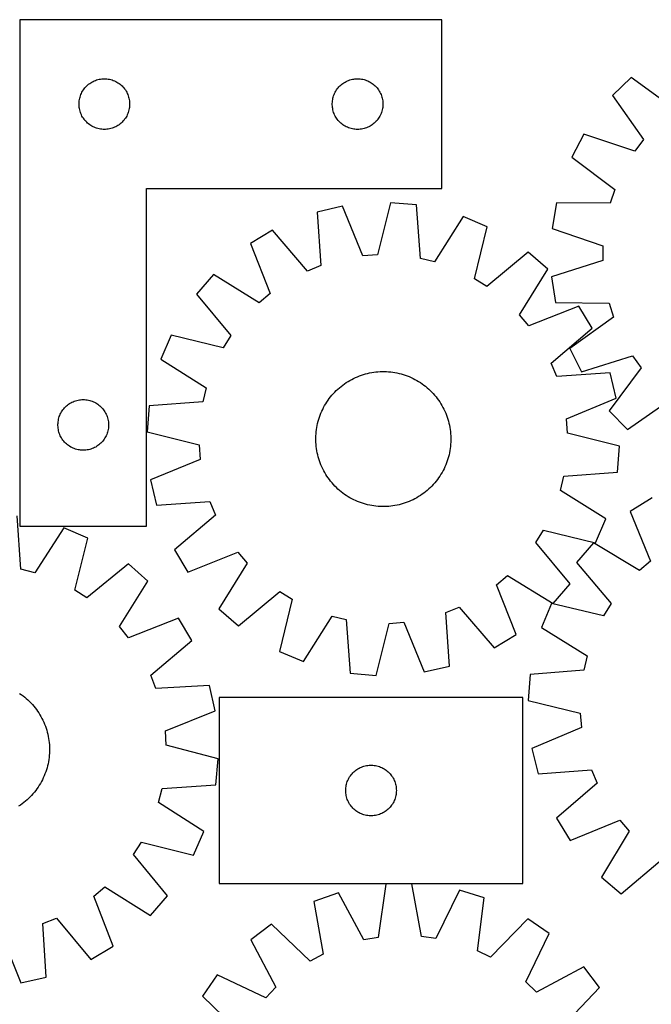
# Model space of a CAD drawing. Header units: millimetres. Extents: x 7 to 1493, y 7 to 2993.
# Tile 13 of 14: x 896 to 1270, y 2410 to 2993. Entities that reach past the tile are written whole.
import ezdxf

# ---------------------------------------------------------------- set-up
doc = ezdxf.new("R2010")
doc.units = ezdxf.units.MM
doc.layers.add('COMMON', color=5, linetype='CONTINUOUS', true_color=0x0000ff)
doc.layers.add('CUT', color=7, linetype='CONTINUOUS', true_color=0x000000)

msp = doc.modelspace()

# ---------------------------------------------------------------- linework, layer by layer
at = {"layer": 'COMMON'}
msp.add_line((896.322894, 2993.47663), (896.322894, 2743.47663), dxfattribs=at)
at = {"layer": 'CUT'}
for p, q in [((896.422895, 2993.47663), (896.422895, 2693.47663)), ((1146.422895, 2993.47663), (896.422895, 2993.47663)), ((1146.422895, 2893.47663), (1146.422895, 2993.47663)), ((938.372452, 2956.133264), (939.034674, 2956.530909)), ((939.034674, 2956.530909), (939.716488, 2956.893936)), ((939.716488, 2956.893936), (940.416087, 2957.221384)), ((940.416087, 2957.221384), (941.131614, 2957.512382)), ((941.131614, 2957.512382), (941.861173, 2957.766161)), ((941.861173, 2957.766161), (942.602829, 2957.982046)), ((942.602829, 2957.982046), (943.354614, 2958.159465)), ((943.354614, 2958.159465), (944.114537, 2958.297949)), ((944.114537, 2958.297949), (944.88058, 2958.397128)), ((944.88058, 2958.397128), (945.650714, 2958.456742)), ((945.650714, 2958.456742), (946.422895, 2958.47663)), ((946.422895, 2958.47663), (947.195077, 2958.456742)), ((947.195077, 2958.456742), (947.96521, 2958.397128)), ((947.96521, 2958.397128), (948.731254, 2958.297949)), ((948.731254, 2958.297949), (949.491176, 2958.159465)), ((949.491176, 2958.159465), (950.242962, 2957.982046)), ((950.242962, 2957.982046), (950.984618, 2957.766161)), ((950.984618, 2957.766161), (951.714177, 2957.512382)), ((951.714177, 2957.512382), (952.429704, 2957.221384)), ((952.429704, 2957.221384), (953.129302, 2956.893936)), ((953.129302, 2956.893936), (953.811116, 2956.530909)), ((953.811116, 2956.530909), (954.473338, 2956.133264)), ((1088.372452, 2956.133264), (1089.034674, 2956.530909)), ((1089.034674, 2956.530909), (1089.716488, 2956.893936)), ((1089.716488, 2956.893936), (1090.416087, 2957.221384)), ((1090.416087, 2957.221384), (1091.131614, 2957.512382)), ((1091.131614, 2957.512382), (1091.861173, 2957.766161)), ((1091.861173, 2957.766161), (1092.602829, 2957.982046)), ((1092.602829, 2957.982046), (1093.354614, 2958.159465)), ((1093.354614, 2958.159465), (1094.114537, 2958.297949)), ((1094.114537, 2958.297949), (1094.88058, 2958.397128)), ((1094.88058, 2958.397128), (1095.650714, 2958.456742)), ((1095.650714, 2958.456742), (1096.422895, 2958.47663)), ((1096.422895, 2958.47663), (1097.195077, 2958.456742)), ((1097.195077, 2958.456742), (1097.96521, 2958.397128)), ((1097.96521, 2958.397128), (1098.731254, 2958.297949)), ((1098.731254, 2958.297949), (1099.491176, 2958.159465)), ((1099.491176, 2958.159465), (1100.242962, 2957.982046)), ((1100.242962, 2957.982046), (1100.984618, 2957.766161)), ((1100.984618, 2957.766161), (1101.714177, 2957.512382)), ((1101.714177, 2957.512382), (1102.429704, 2957.221384)), ((1102.429704, 2957.221384), (1103.129302, 2956.893936)), ((1103.129302, 2956.893936), (1103.811116, 2956.530909)), ((1103.811116, 2956.530909), (1104.473338, 2956.133264)), ((1258.474481, 2959.331717), (1247.481697, 2948.56653)), ((1284.079792, 2940.534302), (1258.474481, 2959.331717)), ((932.837361, 2949.835346), (933.182713, 2950.526281)), ((933.182713, 2950.526281), (933.563176, 2951.198522)), ((933.563176, 2951.198522), (933.97774, 2951.850286)), ((933.97774, 2951.850286), (934.425307, 2952.479844)), ((934.425307, 2952.479844), (934.904689, 2953.085528)), ((934.904689, 2953.085528), (935.414615, 2953.66573)), ((935.414615, 2953.66573), (935.953733, 2954.218913)), ((935.953733, 2954.218913), (936.520614, 2954.743609)), ((936.520614, 2954.743609), (937.113753, 2955.238427)), ((937.113753, 2955.238427), (937.731579, 2955.702055)), ((937.731579, 2955.702055), (938.372452, 2956.133264)), ((954.473338, 2956.133264), (955.114212, 2955.702055)), ((955.114212, 2955.702055), (955.732038, 2955.238427)), ((955.732038, 2955.238427), (956.325177, 2954.743609)), ((956.325177, 2954.743609), (956.892058, 2954.218913)), ((956.892058, 2954.218913), (957.431176, 2953.66573)), ((957.431176, 2953.66573), (957.941102, 2953.085528)), ((957.941102, 2953.085528), (958.420484, 2952.479844)), ((958.420484, 2952.479844), (958.868051, 2951.850286)), ((958.868051, 2951.850286), (959.282615, 2951.198522)), ((959.282615, 2951.198522), (959.663077, 2950.526281)), ((959.663077, 2950.526281), (960.008429, 2949.835346)), ((1082.837361, 2949.835346), (1083.182713, 2950.526281)), ((1083.182713, 2950.526281), (1083.563176, 2951.198522)), ((1083.563176, 2951.198522), (1083.97774, 2951.850286)), ((1083.97774, 2951.850286), (1084.425307, 2952.479844)), ((1084.425307, 2952.479844), (1084.904689, 2953.085528)), ((1084.904689, 2953.085528), (1085.414615, 2953.66573)), ((1085.414615, 2953.66573), (1085.953733, 2954.218913)), ((1085.953733, 2954.218913), (1086.520614, 2954.743609)), ((1086.520614, 2954.743609), (1087.113753, 2955.238427)), ((1087.113753, 2955.238427), (1087.731579, 2955.702055)), ((1087.731579, 2955.702055), (1088.372452, 2956.133264)), ((1104.473338, 2956.133264), (1105.114212, 2955.702055)), ((1105.114212, 2955.702055), (1105.732038, 2955.238427)), ((1105.732038, 2955.238427), (1106.325177, 2954.743609)), ((1106.325177, 2954.743609), (1106.892058, 2954.218913)), ((1106.892058, 2954.218913), (1107.431176, 2953.66573)), ((1107.431176, 2953.66573), (1107.941102, 2953.085528)), ((1107.941102, 2953.085528), (1108.420484, 2952.479844)), ((1108.420484, 2952.479844), (1108.868051, 2951.850286)), ((1108.868051, 2951.850286), (1109.282615, 2951.198522)), ((1109.282615, 2951.198522), (1109.663077, 2950.526281)), ((1109.663077, 2950.526281), (1110.008429, 2949.835346)), ((931.427868, 2943.862849), (931.467632, 2944.634262)), ((931.467632, 2944.634262), (931.547055, 2945.402605)), ((931.547055, 2945.402605), (931.665926, 2946.165842)), ((931.665926, 2946.165842), (931.82393, 2946.921946)), ((931.82393, 2946.921946), (932.020647, 2947.668915)), ((932.020647, 2947.668915), (932.255557, 2948.404766)), ((932.255557, 2948.404766), (932.528036, 2949.127549)), ((932.528036, 2949.127549), (932.837361, 2949.835346)), ((960.008429, 2949.835346), (960.317755, 2949.127549)), ((960.317755, 2949.127549), (960.590234, 2948.404766)), ((960.590234, 2948.404766), (960.825143, 2947.668915)), ((960.825143, 2947.668915), (961.021861, 2946.921946)), ((961.021861, 2946.921946), (961.179865, 2946.165842)), ((961.179865, 2946.165842), (961.298735, 2945.402605)), ((961.298735, 2945.402605), (961.378158, 2944.634262)), ((961.378158, 2944.634262), (961.417922, 2943.862849)), ((1081.427868, 2943.862849), (1081.467632, 2944.634262)), ((1081.467632, 2944.634262), (1081.547055, 2945.402605)), ((1081.547055, 2945.402605), (1081.665926, 2946.165842)), ((1081.665926, 2946.165842), (1081.82393, 2946.921946)), ((1081.82393, 2946.921946), (1082.020647, 2947.668915)), ((1082.020647, 2947.668915), (1082.255557, 2948.404766)), ((1082.255557, 2948.404766), (1082.528036, 2949.127549)), ((1082.528036, 2949.127549), (1082.837361, 2949.835346)), ((1110.008429, 2949.835346), (1110.317755, 2949.127549)), ((1110.317755, 2949.127549), (1110.590234, 2948.404766)), ((1110.590234, 2948.404766), (1110.825143, 2947.668915)), ((1110.825143, 2947.668915), (1111.021861, 2946.921946)), ((1111.021861, 2946.921946), (1111.179865, 2946.165842)), ((1111.179865, 2946.165842), (1111.298735, 2945.402605)), ((1111.298735, 2945.402605), (1111.378158, 2944.634262)), ((1111.378158, 2944.634262), (1111.417922, 2943.862849)), ((1247.481697, 2948.56653), (1265.739373, 2922.573608)), ((931.427868, 2943.090411), (931.427868, 2943.862849)), ((931.467632, 2942.318998), (931.427868, 2943.090411)), ((931.547055, 2941.550655), (931.467632, 2942.318998)), ((931.665926, 2940.787419), (931.547055, 2941.550655)), ((931.82393, 2940.031314), (931.665926, 2940.787419)), ((932.020647, 2939.284346), (931.82393, 2940.031314)), ((932.255557, 2938.548494), (932.020647, 2939.284346)), ((960.825143, 2939.284346), (960.590234, 2938.548494)), ((961.021861, 2940.031314), (960.825143, 2939.284346)), ((961.179865, 2940.787419), (961.021861, 2940.031314)), ((961.298735, 2941.550655), (961.179865, 2940.787419)), ((961.378158, 2942.318998), (961.298735, 2941.550655)), ((961.417922, 2943.090411), (961.378158, 2942.318998)), ((961.417922, 2943.862849), (961.417922, 2943.090411)), ((1081.427868, 2943.090411), (1081.427868, 2943.862849)), ((1081.467632, 2942.318998), (1081.427868, 2943.090411)), ((1081.547055, 2941.550655), (1081.467632, 2942.318998)), ((1081.665926, 2940.787419), (1081.547055, 2941.550655)), ((1081.82393, 2940.031314), (1081.665926, 2940.787419)), ((1082.020647, 2939.284346), (1081.82393, 2940.031314)), ((1082.255557, 2938.548494), (1082.020647, 2939.284346)), ((1110.825143, 2939.284346), (1110.590234, 2938.548494)), ((1111.021861, 2940.031314), (1110.825143, 2939.284346)), ((1111.179865, 2940.787419), (1111.021861, 2940.031314)), ((1111.298735, 2941.550655), (1111.179865, 2940.787419)), ((1111.378158, 2942.318998), (1111.298735, 2941.550655)), ((1111.417922, 2943.090411), (1111.378158, 2942.318998)), ((1111.417922, 2943.862849), (1111.417922, 2943.090411)), ((932.528036, 2937.825712), (932.255557, 2938.548494)), ((932.837361, 2937.117914), (932.528036, 2937.825712)), ((933.182713, 2936.426979), (932.837361, 2937.117914)), ((933.563176, 2935.754738), (933.182713, 2936.426979)), ((933.97774, 2935.102974), (933.563176, 2935.754738)), ((934.425307, 2934.473416), (933.97774, 2935.102974)), ((934.904689, 2933.867732), (934.425307, 2934.473416)), ((935.414615, 2933.28753), (934.904689, 2933.867732)), ((935.953733, 2932.734347), (935.414615, 2933.28753)), ((957.431176, 2933.28753), (956.892058, 2932.734347)), ((957.941102, 2933.867732), (957.431176, 2933.28753)), ((958.420484, 2934.473416), (957.941102, 2933.867732)), ((958.868051, 2935.102974), (958.420484, 2934.473416)), ((959.282615, 2935.754738), (958.868051, 2935.102974)), ((959.663077, 2936.426979), (959.282615, 2935.754738)), ((960.008429, 2937.117914), (959.663077, 2936.426979)), ((960.317755, 2937.825712), (960.008429, 2937.117914)), ((960.590234, 2938.548494), (960.317755, 2937.825712)), ((1082.528036, 2937.825712), (1082.255557, 2938.548494)), ((1082.837361, 2937.117914), (1082.528036, 2937.825712)), ((1083.182713, 2936.426979), (1082.837361, 2937.117914)), ((1083.563176, 2935.754738), (1083.182713, 2936.426979)), ((1083.97774, 2935.102974), (1083.563176, 2935.754738)), ((1084.425307, 2934.473416), (1083.97774, 2935.102974)), ((1084.904689, 2933.867732), (1084.425307, 2934.473416)), ((1085.414615, 2933.28753), (1084.904689, 2933.867732)), ((1085.953733, 2932.734347), (1085.414615, 2933.28753)), ((1107.431176, 2933.28753), (1106.892058, 2932.734347)), ((1107.941102, 2933.867732), (1107.431176, 2933.28753)), ((1108.420484, 2934.473416), (1107.941102, 2933.867732)), ((1108.868051, 2935.102974), (1108.420484, 2934.473416)), ((1109.282615, 2935.754738), (1108.868051, 2935.102974)), ((1109.663077, 2936.426979), (1109.282615, 2935.754738)), ((1110.008429, 2937.117914), (1109.663077, 2936.426979)), ((1110.317755, 2937.825712), (1110.008429, 2937.117914)), ((1110.590234, 2938.548494), (1110.317755, 2937.825712)), ((936.520614, 2932.209651), (935.953733, 2932.734347)), ((937.113753, 2931.714833), (936.520614, 2932.209651)), ((937.731579, 2931.251205), (937.113753, 2931.714833)), ((938.372452, 2930.819997), (937.731579, 2931.251205)), ((939.034674, 2930.422352), (938.372452, 2930.819997)), ((939.716488, 2930.059324), (939.034674, 2930.422352)), ((940.416087, 2929.731877), (939.716488, 2930.059324)), ((941.131614, 2929.440878), (940.416087, 2929.731877)), ((941.861173, 2929.187099), (941.131614, 2929.440878)), ((942.602829, 2928.971214), (941.861173, 2929.187099)), ((943.354614, 2928.793795), (942.602829, 2928.971214)), ((944.114537, 2928.655312), (943.354614, 2928.793795)), ((944.88058, 2928.556132), (944.114537, 2928.655312)), ((945.650714, 2928.496519), (944.88058, 2928.556132)), ((946.422895, 2928.47663), (945.650714, 2928.496519)), ((947.195077, 2928.496519), (946.422895, 2928.47663)), ((947.96521, 2928.556132), (947.195077, 2928.496519)), ((948.731254, 2928.655312), (947.96521, 2928.556132)), ((949.491176, 2928.793795), (948.731254, 2928.655312)), ((950.242962, 2928.971214), (949.491176, 2928.793795)), ((950.984618, 2929.187099), (950.242962, 2928.971214)), ((951.714177, 2929.440878), (950.984618, 2929.187099)), ((952.429704, 2929.731877), (951.714177, 2929.440878)), ((953.129302, 2930.059324), (952.429704, 2929.731877)), ((953.811116, 2930.422352), (953.129302, 2930.059324)), ((954.473338, 2930.819997), (953.811116, 2930.422352)), ((955.114212, 2931.251205), (954.473338, 2930.819997)), ((955.732038, 2931.714833), (955.114212, 2931.251205)), ((956.325177, 2932.209651), (955.732038, 2931.714833)), ((956.892058, 2932.734347), (956.325177, 2932.209651)), ((1086.520614, 2932.209651), (1085.953733, 2932.734347)), ((1087.113753, 2931.714833), (1086.520614, 2932.209651)), ((1087.731579, 2931.251205), (1087.113753, 2931.714833)), ((1088.372452, 2930.819997), (1087.731579, 2931.251205)), ((1089.034674, 2930.422352), (1088.372452, 2930.819997)), ((1089.716488, 2930.059324), (1089.034674, 2930.422352)), ((1090.416087, 2929.731877), (1089.716488, 2930.059324)), ((1091.131614, 2929.440878), (1090.416087, 2929.731877)), ((1091.861173, 2929.187099), (1091.131614, 2929.440878)), ((1092.602829, 2928.971214), (1091.861173, 2929.187099)), ((1093.354614, 2928.793795), (1092.602829, 2928.971214)), ((1094.114537, 2928.655312), (1093.354614, 2928.793795)), ((1094.88058, 2928.556132), (1094.114537, 2928.655312)), ((1095.650714, 2928.496519), (1094.88058, 2928.556132)), ((1096.422895, 2928.47663), (1095.650714, 2928.496519)), ((1097.195077, 2928.496519), (1096.422895, 2928.47663)), ((1097.96521, 2928.556132), (1097.195077, 2928.496519)), ((1098.731254, 2928.655312), (1097.96521, 2928.556132)), ((1099.491176, 2928.793795), (1098.731254, 2928.655312)), ((1100.242962, 2928.971214), (1099.491176, 2928.793795)), ((1100.984618, 2929.187099), (1100.242962, 2928.971214)), ((1101.714177, 2929.440878), (1100.984618, 2929.187099)), ((1102.429704, 2929.731877), (1101.714177, 2929.440878)), ((1103.129302, 2930.059324), (1102.429704, 2929.731877)), ((1103.811116, 2930.422352), (1103.129302, 2930.059324)), ((1104.473338, 2930.819997), (1103.811116, 2930.422352)), ((1105.114212, 2931.251205), (1104.473338, 2930.819997)), ((1105.732038, 2931.714833), (1105.114212, 2931.251205)), ((1106.325177, 2932.209651), (1105.732038, 2931.714833)), ((1106.892058, 2932.734347), (1106.325177, 2932.209651)), ((1230.4664, 2925.654841), (1223.338267, 2912.019583)), ((1260.627219, 2915.689914), (1230.4664, 2925.654841)), ((1265.739373, 2922.573608), (1260.627219, 2915.689914)), ((1223.338267, 2912.019583), (1248.734604, 2892.940777)), ((971.422895, 2693.47663), (971.422895, 2893.47663)), ((971.422895, 2893.47663), (1146.422895, 2893.47663)), ((1248.734604, 2892.940777), (1245.999834, 2884.814252)), ((1087.514887, 2883.024232), (1072.528575, 2879.539836)), ((1099.621975, 2853.657701), (1087.514887, 2883.024232)), ((1115.981088, 2885.059231), (1108.174493, 2854.269105)), ((1131.310655, 2883.742063), (1115.981088, 2885.059231)), ((1133.750423, 2852.071536), (1131.310655, 2883.742063)), ((1214.235859, 2884.971256), (1211.670128, 2869.80064)), ((1245.999834, 2884.814252), (1214.235859, 2884.971256)), ((1072.528575, 2879.539836), (1074.618734, 2847.844316)), ((1159.01247, 2876.880922), (1142.073285, 2850.010143)), ((1173.184727, 2870.891125), (1159.01247, 2876.880922)), ((1165.718353, 2840.016734), (1173.184727, 2870.891125)), ((1211.670128, 2869.80064), (1241.719155, 2859.503517)), ((1046.084458, 2868.807897), (1032.908367, 2860.863015)), ((1066.673741, 2844.619963), (1046.084458, 2868.807897)), ((1032.908367, 2860.863015), (1044.690681, 2831.364679)), ((1241.719155, 2859.503517), (1241.629469, 2850.929643)), ((1108.174493, 2854.269105), (1099.621975, 2853.657701)), ((1142.073285, 2850.010143), (1133.750423, 2852.071536)), ((1197.41051, 2855.80546), (1172.99686, 2835.484327)), ((1209.038178, 2845.729356), (1197.41051, 2855.80546)), ((1074.618734, 2847.844316), (1066.673741, 2844.619963)), ((1192.396523, 2818.673302), (1209.038178, 2845.729356)), ((1241.629469, 2850.929643), (1211.371617, 2841.263354)), ((1011.074869, 2842.484653), (1000.998765, 2830.856985)), ((1038.130923, 2825.842998), (1011.074869, 2842.484653)), ((1172.99686, 2835.484327), (1165.718353, 2840.016734)), ((1211.371617, 2841.263354), (1213.61944, 2826.042387)), ((1000.998765, 2830.856985), (1021.319898, 2806.443335)), ((1044.690681, 2831.364679), (1038.130923, 2825.842998)), ((1227.41654, 2823.895858), (1197.918204, 2812.113544)), ((1213.61944, 2826.042387), (1245.379749, 2825.534901)), ((1235.361422, 2810.719766), (1227.41654, 2823.895858)), ((1245.379749, 2825.534901), (1247.943925, 2817.352947)), ((1197.918204, 2812.113544), (1192.396523, 2818.673302)), ((1247.943925, 2817.352947), (1222.154045, 2798.809569)), ((1211.173487, 2790.130484), (1235.361422, 2810.719766)), ((985.9131, 2806.631202), (979.923303, 2792.458945)), ((1016.787491, 2799.164829), (985.9131, 2806.631202)), ((1021.319898, 2806.443335), (1016.787491, 2799.164829)), ((1222.154045, 2798.809569), (1228.995389, 2785.028185)), ((1228.995389, 2785.028185), (1259.358059, 2794.360012)), ((1259.358059, 2794.360012), (1264.325099, 2787.370886)), ((979.923303, 2792.458945), (1006.794082, 2775.51976)), ((1214.397841, 2782.18549), (1211.173487, 2790.130484)), ((1264.325099, 2787.370886), (1245.527684, 2761.765575)), ((1094.05685, 2781.034461), (1095.193478, 2781.570263)), ((1095.193478, 2781.570263), (1096.346375, 2782.070098)), ((1096.346375, 2782.070098), (1097.514403, 2782.533474)), ((1097.514403, 2782.533474), (1098.69641, 2782.959932)), ((1098.69641, 2782.959932), (1099.891229, 2783.349052)), ((1099.891229, 2783.349052), (1101.097681, 2783.70045)), ((1101.097681, 2783.70045), (1102.314575, 2784.013779)), ((1102.314575, 2784.013779), (1103.540711, 2784.288729)), ((1103.540711, 2784.288729), (1104.774878, 2784.525031)), ((1104.774878, 2784.525031), (1106.015859, 2784.722449)), ((1106.015859, 2784.722449), (1107.262428, 2784.88079)), ((1107.262428, 2784.88079), (1108.513356, 2784.999897)), ((1108.513356, 2784.999897), (1109.767408, 2785.079652)), ((1109.767408, 2785.079652), (1111.023346, 2785.119978)), ((1111.023346, 2785.119978), (1112.279931, 2785.120834)), ((1112.279931, 2785.120834), (1113.535923, 2785.082219)), ((1113.535923, 2785.082219), (1114.790082, 2785.004171)), ((1114.790082, 2785.004171), (1116.041171, 2784.886768)), ((1116.041171, 2784.886768), (1117.287955, 2784.730125)), ((1117.287955, 2784.730125), (1118.529203, 2784.534397)), ((1118.529203, 2784.534397), (1119.763691, 2784.299777)), ((1119.763691, 2784.299777), (1120.9902, 2784.026497)), ((1120.9902, 2784.026497), (1122.20752, 2783.714826)), ((1122.20752, 2783.714826), (1123.41445, 2783.365071)), ((1123.41445, 2783.365071), (1124.609797, 2782.977579)), ((1124.609797, 2782.977579), (1125.792384, 2782.552731)), ((1125.792384, 2782.552731), (1126.961042, 2782.090947)), ((1126.961042, 2782.090947), (1128.114619, 2781.592682)), ((1128.114619, 2781.592682), (1129.251975, 2781.058428)), ((1246.093361, 2784.275649), (1214.397841, 2782.18549)), ((1249.577757, 2769.289338), (1246.093361, 2784.275649)), ((1006.794082, 2775.51976), (1004.732689, 2767.196898)), ((1084.738233, 2774.692254), (1085.680246, 2775.523891)), ((1085.680246, 2775.523891), (1086.647916, 2776.325528)), ((1086.647916, 2776.325528), (1087.640288, 2777.096374)), ((1087.640288, 2777.096374), (1088.656384, 2777.835668)), ((1088.656384, 2777.835668), (1089.6952, 2778.542681)), ((1089.6952, 2778.542681), (1090.755711, 2779.216716)), ((1090.755711, 2779.216716), (1091.836871, 2779.857106)), ((1091.836871, 2779.857106), (1092.937613, 2780.463221)), ((1092.937613, 2780.463221), (1094.05685, 2781.034461)), ((1129.251975, 2781.058428), (1130.371989, 2780.488713)), ((1130.371989, 2780.488713), (1131.473556, 2779.884099)), ((1131.473556, 2779.884099), (1132.555587, 2779.245181)), ((1132.555587, 2779.245181), (1133.617015, 2778.572592)), ((1133.617015, 2778.572592), (1134.656793, 2777.866994)), ((1134.656793, 2777.866994), (1135.673895, 2777.129084)), ((1135.673895, 2777.129084), (1136.667317, 2776.35959)), ((1136.667317, 2776.35959), (1137.636077, 2775.559272)), ((1137.636077, 2775.559272), (1138.579222, 2774.72892)), ((1079.675141, 2769.12037), (1080.444634, 2770.113792)), ((1080.444634, 2770.113792), (1081.244952, 2771.082553)), ((1081.244952, 2771.082553), (1082.075305, 2772.025697)), ((1082.075305, 2772.025697), (1082.934873, 2772.942294)), ((1082.934873, 2772.942294), (1083.822808, 2773.831439)), ((1083.822808, 2773.831439), (1084.738233, 2774.692254)), ((1138.579222, 2774.72892), (1139.495819, 2773.869352)), ((1139.495819, 2773.869352), (1140.384964, 2772.981417)), ((1140.384964, 2772.981417), (1141.245779, 2772.065992)), ((1141.245779, 2772.065992), (1142.077416, 2771.123979)), ((1142.077416, 2771.123979), (1142.879052, 2770.156309)), ((1142.879052, 2770.156309), (1143.649898, 2769.163937)), ((922.914615, 2763.66573), (923.453733, 2764.218913)), ((923.453733, 2764.218913), (924.020614, 2764.743609)), ((924.020614, 2764.743609), (924.613753, 2765.238427)), ((924.613753, 2765.238427), (925.231579, 2765.702055)), ((925.231579, 2765.702055), (925.872452, 2766.133264)), ((925.872452, 2766.133264), (926.534674, 2766.530909)), ((926.534674, 2766.530909), (927.216488, 2766.893936)), ((927.216488, 2766.893936), (927.916087, 2767.221384)), ((927.916087, 2767.221384), (928.631614, 2767.512382)), ((928.631614, 2767.512382), (929.361173, 2767.766161)), ((929.361173, 2767.766161), (930.102829, 2767.982046)), ((930.102829, 2767.982046), (930.854614, 2768.159465)), ((930.854614, 2768.159465), (931.614537, 2768.297949)), ((931.614537, 2768.297949), (932.38058, 2768.397128)), ((932.38058, 2768.397128), (933.150714, 2768.456742)), ((933.150714, 2768.456742), (933.922895, 2768.47663)), ((933.922895, 2768.47663), (934.695077, 2768.456742)), ((934.695077, 2768.456742), (935.46521, 2768.397128)), ((935.46521, 2768.397128), (936.231254, 2768.297949)), ((936.231254, 2768.297949), (936.991176, 2768.159465)), ((936.991176, 2768.159465), (937.742962, 2767.982046)), ((937.742962, 2767.982046), (938.484618, 2767.766161)), ((938.484618, 2767.766161), (939.214177, 2767.512382)), ((939.214177, 2767.512382), (939.929704, 2767.221384)), ((939.929704, 2767.221384), (940.629302, 2766.893936)), ((940.629302, 2766.893936), (941.311116, 2766.530909)), ((941.311116, 2766.530909), (941.973338, 2766.133264)), ((941.973338, 2766.133264), (942.614212, 2765.702055)), ((942.614212, 2765.702055), (943.232038, 2765.238427)), ((943.232038, 2765.238427), (943.825177, 2764.743609)), ((943.825177, 2764.743609), (944.392058, 2764.218913)), ((944.392058, 2764.218913), (944.931176, 2763.66573)), ((973.062161, 2764.75713), (971.744994, 2749.427563)), ((1004.732689, 2767.196898), (973.062161, 2764.75713)), ((1076.315512, 2763.818465), (1076.920126, 2764.920031)), ((1076.920126, 2764.920031), (1077.559043, 2766.002062)), ((1077.559043, 2766.002062), (1078.231633, 2767.06349)), ((1078.231633, 2767.06349), (1078.937231, 2768.103268)), ((1078.937231, 2768.103268), (1079.675141, 2769.12037)), ((1143.649898, 2769.163937), (1144.389193, 2768.147841)), ((1144.389193, 2768.147841), (1145.096206, 2767.109025)), ((1145.096206, 2767.109025), (1145.770241, 2766.048513)), ((1145.770241, 2766.048513), (1146.410631, 2764.967353)), ((1146.410631, 2764.967353), (1147.016746, 2763.866612)), ((1147.016746, 2763.866612), (1147.587986, 2762.747375)), ((1220.211226, 2757.182249), (1249.577757, 2769.289338)), ((1256.292871, 2750.772791), (1282.285794, 2769.030467)), ((919.520647, 2757.668915), (919.755557, 2758.404766)), ((919.755557, 2758.404766), (920.028036, 2759.127549)), ((920.028036, 2759.127549), (920.337361, 2759.835346)), ((920.337361, 2759.835346), (920.682713, 2760.526281)), ((920.682713, 2760.526281), (921.063176, 2761.198522)), ((921.063176, 2761.198522), (921.47774, 2761.850286)), ((921.47774, 2761.850286), (921.925307, 2762.479844)), ((921.925307, 2762.479844), (922.404689, 2763.085528)), ((922.404689, 2763.085528), (922.914615, 2763.66573)), ((944.931176, 2763.66573), (945.441102, 2763.085528)), ((945.441102, 2763.085528), (945.920484, 2762.479844)), ((945.920484, 2762.479844), (946.368051, 2761.850286)), ((946.368051, 2761.850286), (946.782615, 2761.198522)), ((946.782615, 2761.198522), (947.163077, 2760.526281)), ((947.163077, 2760.526281), (947.508429, 2759.835346)), ((947.508429, 2759.835346), (947.817755, 2759.127549)), ((947.817755, 2759.127549), (948.090234, 2758.404766)), ((948.090234, 2758.404766), (948.325143, 2757.668915)), ((1073.439154, 2756.860925), (1073.826646, 2758.056272)), ((1073.826646, 2758.056272), (1074.251494, 2759.238859)), ((1074.251494, 2759.238859), (1074.713278, 2760.407517)), ((1074.713278, 2760.407517), (1075.211543, 2761.561094)), ((1075.211543, 2761.561094), (1075.745796, 2762.698451)), ((1075.745796, 2762.698451), (1076.315512, 2763.818465)), ((1147.587986, 2762.747375), (1148.123788, 2761.610747)), ((1148.123788, 2761.610747), (1148.623623, 2760.45785)), ((1148.623623, 2760.45785), (1149.086999, 2759.289822)), ((1149.086999, 2759.289822), (1149.513457, 2758.107815)), ((1149.513457, 2758.107815), (1149.902577, 2756.912996)), ((1245.527684, 2761.765575), (1256.292871, 2750.772791)), ((918.927868, 2753.862849), (918.967632, 2754.634262)), ((918.927868, 2753.090411), (918.927868, 2753.862849)), ((918.967632, 2752.318998), (918.927868, 2753.090411)), ((918.967632, 2754.634262), (919.047055, 2755.402605)), ((919.047055, 2751.550655), (918.967632, 2752.318998)), ((919.047055, 2755.402605), (919.165926, 2756.165842)), ((919.165926, 2756.165842), (919.32393, 2756.921946)), ((919.32393, 2756.921946), (919.520647, 2757.668915)), ((948.325143, 2757.668915), (948.521861, 2756.921946)), ((948.521861, 2756.921946), (948.679865, 2756.165842)), ((948.679865, 2756.165842), (948.798735, 2755.402605)), ((948.798735, 2755.402605), (948.878158, 2754.634262)), ((948.878158, 2752.318998), (948.798735, 2751.550655)), ((948.878158, 2754.634262), (948.917922, 2753.862849)), ((948.917922, 2753.090411), (948.878158, 2752.318998)), ((948.917922, 2753.862849), (948.917922, 2753.090411)), ((1072.269828, 2751.975678), (1072.504448, 2753.210166)), ((1072.504448, 2753.210166), (1072.777728, 2754.436675)), ((1072.777728, 2754.436675), (1073.089399, 2755.653995)), ((1073.089399, 2755.653995), (1073.439154, 2756.860925)), ((1149.902577, 2756.912996), (1150.253975, 2755.706544)), ((1150.253975, 2755.706544), (1150.567304, 2754.489649)), ((1150.567304, 2754.489649), (1150.842254, 2753.263514)), ((1150.842254, 2753.263514), (1151.078555, 2752.029346)), ((1220.82263, 2748.629732), (1220.211226, 2757.182249)), ((919.165926, 2750.787419), (919.047055, 2751.550655)), ((919.32393, 2750.031314), (919.165926, 2750.787419)), ((919.520647, 2749.284346), (919.32393, 2750.031314)), ((919.755557, 2748.548494), (919.520647, 2749.284346)), ((920.028036, 2747.825712), (919.755557, 2748.548494)), ((920.337361, 2747.117914), (920.028036, 2747.825712)), ((920.682713, 2746.426979), (920.337361, 2747.117914)), ((921.063176, 2745.754738), (920.682713, 2746.426979)), ((947.163077, 2746.426979), (946.782615, 2745.754738)), ((947.508429, 2747.117914), (947.163077, 2746.426979)), ((947.817755, 2747.825712), (947.508429, 2747.117914)), ((948.090234, 2748.548494), (947.817755, 2747.825712)), ((948.325143, 2749.284346), (948.090234, 2748.548494)), ((948.521861, 2750.031314), (948.325143, 2749.284346)), ((948.679865, 2750.787419), (948.521861, 2750.031314)), ((948.798735, 2751.550655), (948.679865, 2750.787419)), ((971.744994, 2749.427563), (1002.53512, 2741.620968)), ((1071.683391, 2745.726406), (1071.722006, 2746.982398)), ((1071.722006, 2746.982398), (1071.800054, 2748.236557)), ((1071.800054, 2748.236557), (1071.917457, 2749.487646)), ((1071.917457, 2749.487646), (1072.0741, 2750.73443)), ((1072.0741, 2750.73443), (1072.269828, 2751.975678)), ((1151.078555, 2752.029346), (1151.275974, 2750.788366)), ((1151.275974, 2750.788366), (1151.434315, 2749.541797)), ((1151.434315, 2749.541797), (1151.553422, 2748.290869)), ((1151.553422, 2748.290869), (1151.633177, 2747.036817)), ((1151.633177, 2747.036817), (1151.673503, 2745.780879)), ((1251.612756, 2740.823137), (1220.82263, 2748.629732)), ((921.47774, 2745.102974), (921.063176, 2745.754738)), ((921.925307, 2744.473416), (921.47774, 2745.102974)), ((922.404689, 2743.867732), (921.925307, 2744.473416)), ((922.914615, 2743.28753), (922.404689, 2743.867732)), ((923.453733, 2742.734347), (922.914615, 2743.28753)), ((924.020614, 2742.209651), (923.453733, 2742.734347)), ((924.613753, 2741.714833), (924.020614, 2742.209651)), ((925.231579, 2741.251205), (924.613753, 2741.714833)), ((925.872452, 2740.819997), (925.231579, 2741.251205)), ((926.534674, 2740.422352), (925.872452, 2740.819997)), ((941.973338, 2740.819997), (941.311116, 2740.422352)), ((942.614212, 2741.251205), (941.973338, 2740.819997)), ((943.232038, 2741.714833), (942.614212, 2741.251205)), ((943.825177, 2742.209651), (943.232038, 2741.714833)), ((944.392058, 2742.734347), (943.825177, 2742.209651)), ((944.931176, 2743.28753), (944.392058, 2742.734347)), ((945.441102, 2743.867732), (944.931176, 2743.28753)), ((945.920484, 2744.473416), (945.441102, 2743.867732)), ((946.368051, 2745.102974), (945.920484, 2744.473416)), ((946.782615, 2745.754738), (946.368051, 2745.102974)), ((1002.53512, 2741.620968), (1003.146524, 2733.06845)), ((1071.684247, 2744.469821), (1071.683391, 2745.726406)), ((1071.724572, 2743.213883), (1071.684247, 2744.469821)), ((1071.804328, 2741.959831), (1071.724572, 2743.213883)), ((1071.923435, 2740.708903), (1071.804328, 2741.959831)), ((1072.081776, 2739.462334), (1071.923435, 2740.708903)), ((1151.440293, 2740.763054), (1151.28365, 2739.51627)), ((1151.557696, 2742.014143), (1151.440293, 2740.763054)), ((1151.635744, 2743.268302), (1151.557696, 2742.014143)), ((1151.674359, 2744.524294), (1151.635744, 2743.268302)), ((1151.673503, 2745.780879), (1151.674359, 2744.524294)), ((1250.295588, 2725.49357), (1251.612756, 2740.823137)), ((927.216488, 2740.059324), (926.534674, 2740.422352)), ((927.916087, 2739.731877), (927.216488, 2740.059324)), ((928.631614, 2739.440878), (927.916087, 2739.731877)), ((929.361173, 2739.187099), (928.631614, 2739.440878)), ((930.102829, 2738.971214), (929.361173, 2739.187099)), ((930.854614, 2738.793795), (930.102829, 2738.971214)), ((931.614537, 2738.655312), (930.854614, 2738.793795)), ((932.38058, 2738.556132), (931.614537, 2738.655312)), ((933.150714, 2738.496519), (932.38058, 2738.556132)), ((933.922895, 2738.47663), (933.150714, 2738.496519)), ((934.695077, 2738.496519), (933.922895, 2738.47663)), ((935.46521, 2738.556132), (934.695077, 2738.496519)), ((936.231254, 2738.655312), (935.46521, 2738.556132)), ((936.991176, 2738.793795), (936.231254, 2738.655312)), ((937.742962, 2738.971214), (936.991176, 2738.793795)), ((938.484618, 2739.187099), (937.742962, 2738.971214)), ((939.214177, 2739.440878), (938.484618, 2739.187099)), ((939.929704, 2739.731877), (939.214177, 2739.440878)), ((940.629302, 2740.059324), (939.929704, 2739.731877)), ((941.311116, 2740.422352), (940.629302, 2740.059324)), ((1072.279194, 2738.221353), (1072.081776, 2739.462334)), ((1072.515495, 2736.987186), (1072.279194, 2738.221353)), ((1072.790446, 2735.76105), (1072.515495, 2736.987186)), ((1073.103775, 2734.544156), (1072.790446, 2735.76105)), ((1150.580022, 2735.814025), (1150.26835, 2734.596705)), ((1150.853302, 2737.040534), (1150.580022, 2735.814025)), ((1151.087922, 2738.275022), (1150.853302, 2737.040534)), ((1151.28365, 2739.51627), (1151.087922, 2738.275022)), ((1003.146524, 2733.06845), (973.779993, 2720.961362)), ((1073.455173, 2733.337704), (1073.103775, 2734.544156)), ((1073.844293, 2732.142885), (1073.455173, 2733.337704)), ((1074.270751, 2730.960878), (1073.844293, 2732.142885)), ((1074.734126, 2729.79285), (1074.270751, 2730.960878)), ((1075.233962, 2728.639953), (1074.734126, 2729.79285)), ((1148.644472, 2729.843182), (1148.146207, 2728.689606)), ((1149.106256, 2731.011841), (1148.644472, 2729.843182)), ((1149.531104, 2732.194427), (1149.106256, 2731.011841)), ((1149.918596, 2733.389775), (1149.531104, 2732.194427)), ((1150.26835, 2734.596705), (1149.918596, 2733.389775)), ((1075.769764, 2727.503325), (1075.233962, 2728.639953)), ((1076.341004, 2726.384088), (1075.769764, 2727.503325)), ((1076.947118, 2725.283346), (1076.341004, 2726.384088)), ((1077.587509, 2724.202186), (1076.947118, 2725.283346)), ((1078.261543, 2723.141675), (1077.587509, 2724.202186)), ((1078.968557, 2722.102859), (1078.261543, 2723.141675)), ((1145.126117, 2723.18721), (1144.420519, 2722.147431)), ((1145.798706, 2724.248638), (1145.126117, 2723.18721)), ((1146.437624, 2725.330669), (1145.798706, 2724.248638)), ((1147.042238, 2726.432235), (1146.437624, 2725.330669)), ((1147.611953, 2727.552249), (1147.042238, 2726.432235)), ((1148.146207, 2728.689606), (1147.611953, 2727.552249)), ((1216.563668, 2714.73094), (1218.625061, 2723.053802)), ((1218.625061, 2723.053802), (1250.295588, 2725.49357)), ((973.779993, 2720.961362), (977.264389, 2705.97505)), ((1079.707851, 2721.086763), (1078.968557, 2722.102859)), ((1080.478697, 2720.094391), (1079.707851, 2721.086763)), ((1081.280334, 2719.126721), (1080.478697, 2720.094391)), ((1082.111971, 2718.184708), (1081.280334, 2719.126721)), ((1082.972786, 2717.269283), (1082.111971, 2718.184708)), ((1083.861931, 2716.381348), (1082.972786, 2717.269283)), ((1140.422877, 2717.308406), (1139.534942, 2716.419261)), ((1141.282444, 2718.225003), (1140.422877, 2717.308406)), ((1142.112797, 2719.168147), (1141.282444, 2718.225003)), ((1142.913115, 2720.136908), (1142.112797, 2719.168147)), ((1143.682609, 2721.13033), (1142.913115, 2720.136908)), ((1144.420519, 2722.147431), (1143.682609, 2721.13033)), ((1084.778528, 2715.52178), (1083.861931, 2716.381348)), ((1085.721672, 2714.691428), (1084.778528, 2715.52178)), ((1086.690433, 2713.891109), (1085.721672, 2714.691428)), ((1087.683855, 2713.121616), (1086.690433, 2713.891109)), ((1088.700956, 2712.383706), (1087.683855, 2713.121616)), ((1089.740734, 2711.678108), (1088.700956, 2712.383706)), ((1090.802163, 2711.005519), (1089.740734, 2711.678108)), ((1133.66255, 2711.708018), (1132.602038, 2711.033984)), ((1134.701366, 2712.415032), (1133.66255, 2711.708018)), ((1135.717461, 2713.154326), (1134.701366, 2712.415032)), ((1136.709834, 2713.925172), (1135.717461, 2713.154326)), ((1137.677504, 2714.726809), (1136.709834, 2713.925172)), ((1138.619517, 2715.558446), (1137.677504, 2714.726809)), ((1139.534942, 2716.419261), (1138.619517, 2715.558446)), ((1243.434447, 2697.791755), (1216.563668, 2714.73094)), ((977.264389, 2705.97505), (1008.959909, 2708.065209)), ((1008.959909, 2708.065209), (1012.184262, 2700.120216)), ((1091.884194, 2710.366601), (1090.802163, 2711.005519)), ((1092.98576, 2709.761987), (1091.884194, 2710.366601)), ((1094.105774, 2709.192271), (1092.98576, 2709.761987)), ((1095.243131, 2708.658018), (1094.105774, 2709.192271)), ((1096.396707, 2708.159753), (1095.243131, 2708.658018)), ((1097.565366, 2707.697969), (1096.396707, 2708.159753)), ((1098.747952, 2707.273121), (1097.565366, 2707.697969)), ((1099.9433, 2706.885629), (1098.747952, 2707.273121)), ((1101.15023, 2706.535874), (1099.9433, 2706.885629)), ((1102.36755, 2706.224203), (1101.15023, 2706.535874)), ((1103.594059, 2705.950923), (1102.36755, 2706.224203)), ((1104.828547, 2705.716303), (1103.594059, 2705.950923)), ((1106.069795, 2705.520575), (1104.828547, 2705.716303)), ((1118.582871, 2705.725669), (1117.341891, 2705.528251)), ((1119.817039, 2705.96197), (1118.582871, 2705.725669)), ((1121.043174, 2706.236921), (1119.817039, 2705.96197)), ((1122.260069, 2706.55025), (1121.043174, 2706.236921)), ((1123.466521, 2706.901648), (1122.260069, 2706.55025)), ((1124.66134, 2707.290768), (1123.466521, 2706.901648)), ((1125.843347, 2707.717226), (1124.66134, 2707.290768)), ((1127.011375, 2708.180601), (1125.843347, 2707.717226)), ((1128.164272, 2708.680437), (1127.011375, 2708.180601)), ((1129.3009, 2709.216239), (1128.164272, 2708.680437)), ((1130.420137, 2709.787479), (1129.3009, 2709.216239)), ((1131.520878, 2710.393594), (1130.420137, 2709.787479)), ((1132.602038, 2711.033984), (1131.520878, 2710.393594)), ((1270.974001, 2710.264825), (1257.855236, 2702.225636)), ((1012.184262, 2700.120216), (987.996327, 2679.530934)), ((1107.316579, 2705.363932), (1106.069795, 2705.520575)), ((1108.567668, 2705.246529), (1107.316579, 2705.363932)), ((1109.821827, 2705.168481), (1108.567668, 2705.246529)), ((1111.077819, 2705.129866), (1109.821827, 2705.168481)), ((1112.334404, 2705.130722), (1111.077819, 2705.129866)), ((1113.590342, 2705.171047), (1112.334404, 2705.130722)), ((1114.844394, 2705.250803), (1113.590342, 2705.171047)), ((1116.095322, 2705.36991), (1114.844394, 2705.250803)), ((1117.341891, 2705.528251), (1116.095322, 2705.36991)), ((1257.855236, 2702.225636), (1269.848836, 2672.812572)), ((897.01054, 2668.025671), (894.860459, 2699.717182)), ((1237.44465, 2683.619498), (1243.434447, 2697.791755)), ((896.422895, 2693.47663), (971.422895, 2693.47663)), ((922.49838, 2692.603031), (905.314205, 2665.888262)), ((936.615276, 2686.483897), (922.49838, 2692.603031)), ((1202.037852, 2683.807365), (1206.570259, 2691.085871)), ((1206.570259, 2691.085871), (1237.44465, 2683.619498)), ((928.866908, 2655.679067), (936.615276, 2686.483897)), ((1222.358985, 2659.393715), (1202.037852, 2683.807365)), ((1236.154126, 2683.691137), (1226.161686, 2671.991492)), ((1263.328854, 2667.243981), (1236.154126, 2683.691137)), ((987.996327, 2679.530934), (995.94121, 2666.354842)), ((995.94121, 2666.354842), (1025.439546, 2678.137156)), ((1025.439546, 2678.137156), (1030.961226, 2671.577398)), ((960.702107, 2671.17735), (936.103668, 2651.080297)), ((972.237157, 2660.995348), (960.702107, 2671.17735)), ((1030.961226, 2671.577398), (1014.319571, 2644.521344)), ((1226.161686, 2671.991492), (1246.657413, 2647.724232)), ((1269.848836, 2672.812572), (1263.328854, 2667.243981)), ((905.314205, 2665.888262), (897.01054, 2668.025671)), ((955.348805, 2634.09259), (972.237157, 2660.995348)), ((1178.667069, 2658.886021), (1185.226827, 2664.407701)), ((1185.226827, 2664.407701), (1212.282881, 2647.766047)), ((1212.282881, 2647.766047), (1222.358985, 2659.393715)), ((936.103668, 2651.080297), (928.866908, 2655.679067)), ((1025.94724, 2634.44524), (1050.36089, 2654.766373)), ((1050.36089, 2654.766373), (1057.639396, 2650.233966)), ((1190.449383, 2629.387685), (1178.667069, 2658.886021)), ((1057.639396, 2650.233966), (1050.173023, 2619.359575)), ((1211.250179, 2647.658125), (1205.362192, 2633.443268)), ((1242.177331, 2640.413403), (1211.250179, 2647.658125)), ((1246.657413, 2647.724232), (1242.177331, 2640.413403)), ((1014.319571, 2644.521344), (1025.94724, 2634.44524)), ((1148.739015, 2642.406384), (1156.684008, 2645.630737)), ((1150.829174, 2610.710864), (1148.739015, 2642.406384)), ((1156.684008, 2645.630737), (1177.273291, 2621.442802)), ((990.415111, 2638.994716), (960.810274, 2627.482619)), ((998.239183, 2625.74653), (990.415111, 2638.994716)), ((1064.34528, 2613.369778), (1081.284465, 2640.240557)), ((1081.284465, 2640.240557), (1089.607327, 2638.179164)), ((1089.607327, 2638.179164), (1092.047095, 2606.508637)), ((1107.376662, 2605.191469), (1115.183257, 2635.981595)), ((1115.183257, 2635.981595), (1123.735774, 2636.592999)), ((1123.735774, 2636.592999), (1135.842863, 2607.226468)), ((960.810274, 2627.482619), (955.348805, 2634.09259)), ((1205.362192, 2633.443268), (1232.353783, 2616.69726)), ((973.863998, 2605.379275), (998.239183, 2625.74653)), ((1177.273291, 2621.442802), (1190.449383, 2629.387685)), ((1050.173023, 2619.359575), (1064.34528, 2613.369778)), ((1232.353783, 2616.69726), (1230.352142, 2608.359826)), ((1092.047095, 2606.508637), (1107.376662, 2605.191469)), ((1135.842863, 2607.226468), (1150.829174, 2610.710864)), ((1230.352142, 2608.359826), (1198.69993, 2605.692951)), ((977.01557, 2597.405131), (973.863998, 2605.379275)), ((1198.69993, 2605.692951), (1197.492755, 2590.35433)), ((1008.728876, 2599.205389), (977.01557, 2597.405131)), ((1012.076097, 2584.187843), (1008.728876, 2599.205389)), ((896.205086, 2594.531019), (897.238369, 2593.815943)), ((897.238369, 2593.815943), (898.248681, 2593.068764)), ((898.248681, 2593.068764), (899.235025, 2592.290219)), ((899.235025, 2592.290219), (900.196427, 2591.481076)), ((900.196427, 2591.481076), (901.131939, 2590.642134)), ((901.131939, 2590.642134), (902.040638, 2589.774221)), ((902.040638, 2589.774221), (902.921627, 2588.878193)), ((1194.38647, 2592.014715), (1014.38647, 2592.014715)), ((1014.38647, 2592.014715), (1014.38647, 2482.014715)), ((1194.38647, 2482.014715), (1194.38647, 2592.014715)), ((1197.492755, 2590.35433), (1228.338084, 2582.768791)), ((902.921627, 2588.878193), (903.774036, 2587.954935)), ((903.774036, 2587.954935), (904.597025, 2587.005358)), ((904.597025, 2587.005358), (905.38978, 2586.030399)), ((905.38978, 2586.030399), (906.15152, 2585.031019)), ((906.15152, 2585.031019), (906.881492, 2584.008206)), ((906.881492, 2584.008206), (907.578978, 2582.962969)), ((982.600089, 2572.34978), (1012.076097, 2584.187843)), ((907.578978, 2582.962969), (908.243287, 2581.896338)), ((908.243287, 2581.896338), (908.873765, 2580.809368)), ((908.873765, 2580.809368), (909.469789, 2579.70313)), ((909.469789, 2579.70313), (910.030771, 2578.578717)), ((910.030771, 2578.578717), (910.556158, 2577.437237)), ((910.556158, 2577.437237), (911.045431, 2576.279818)), ((1228.338084, 2582.768791), (1229.010819, 2574.220879)), ((911.045431, 2576.279818), (911.498107, 2575.107602)), ((911.498107, 2575.107602), (911.913739, 2573.921745)), ((911.913739, 2573.921745), (912.291918, 2572.723418)), ((912.291918, 2572.723418), (912.63227, 2571.513803)), ((912.63227, 2571.513803), (912.934459, 2570.294095)), ((983.133267, 2563.792029), (982.600089, 2572.34978)), ((1229.010819, 2574.220879), (1199.731887, 2561.903458)), ((912.934459, 2570.294095), (913.198186, 2569.065496)), ((913.198186, 2569.065496), (913.423193, 2567.82922)), ((913.423193, 2567.82922), (913.609256, 2566.586486)), ((913.609256, 2566.586486), (913.756192, 2565.338521)), ((913.756192, 2565.338521), (913.863856, 2564.086557)), ((913.863856, 2564.086557), (913.932141, 2562.831828)), ((913.950347, 2560.319033), (913.900249, 2559.063447)), ((913.932141, 2562.831828), (913.960981, 2561.575574)), ((913.960981, 2561.575574), (913.950347, 2560.319033)), ((1013.850724, 2555.704225), (983.133267, 2563.792029)), ((1199.731887, 2561.903458), (1203.323689, 2546.942526)), ((913.306794, 2554.075385), (913.060896, 2552.843094)), ((913.513863, 2555.314791), (913.306794, 2554.075385)), ((913.6819, 2556.560091), (913.513863, 2555.314791)), ((913.810737, 2557.810054), (913.6819, 2556.560091)), ((913.900249, 2559.063447), (913.810737, 2557.810054)), ((1012.393443, 2540.387343), (1013.850724, 2555.704225)), ((912.092847, 2549.201034), (911.694441, 2548.009279)), ((912.453623, 2550.404715), (912.092847, 2549.201034)), ((912.776412, 2551.619135), (912.453623, 2550.404715)), ((913.060896, 2552.843094), (912.776412, 2551.619135)), ((1094.19737, 2548.022996), (1094.777573, 2548.532922)), ((1094.777573, 2548.532922), (1095.383256, 2549.012304)), ((1095.383256, 2549.012304), (1096.012814, 2549.459871)), ((1096.012814, 2549.459871), (1096.664578, 2549.874435)), ((1096.664578, 2549.874435), (1097.336819, 2550.254897)), ((1097.336819, 2550.254897), (1098.027754, 2550.600249)), ((1098.027754, 2550.600249), (1098.735552, 2550.909575)), ((1098.735552, 2550.909575), (1099.458334, 2551.182054)), ((1099.458334, 2551.182054), (1100.194186, 2551.416963)), ((1100.194186, 2551.416963), (1100.941154, 2551.613681)), ((1100.941154, 2551.613681), (1101.697259, 2551.771685)), ((1101.697259, 2551.771685), (1102.460495, 2551.890556)), ((1102.460495, 2551.890556), (1103.228838, 2551.969978)), ((1103.228838, 2551.969978), (1104.000252, 2552.009742)), ((1104.000252, 2552.009742), (1104.772689, 2552.009742)), ((1104.772689, 2552.009742), (1105.544102, 2551.969978)), ((1105.544102, 2551.969978), (1106.312446, 2551.890556)), ((1106.312446, 2551.890556), (1107.075682, 2551.771685)), ((1107.075682, 2551.771685), (1107.831786, 2551.613681)), ((1107.831786, 2551.613681), (1108.578755, 2551.416963)), ((1108.578755, 2551.416963), (1109.314606, 2551.182054)), ((1109.314606, 2551.182054), (1110.037389, 2550.909575)), ((1110.037389, 2550.909575), (1110.745186, 2550.600249)), ((1110.745186, 2550.600249), (1111.436121, 2550.254897)), ((1111.436121, 2550.254897), (1112.108362, 2549.874435)), ((1112.108362, 2549.874435), (1112.760126, 2549.459871)), ((1112.760126, 2549.459871), (1113.389684, 2549.012304)), ((1113.389684, 2549.012304), (1113.995368, 2548.532922)), ((1113.995368, 2548.532922), (1114.57557, 2548.022996)), ((1203.323689, 2546.942526), (1235.003401, 2549.25998)), ((1235.003401, 2549.25998), (1238.28466, 2541.33832)), ((909.732925, 2543.384844), (909.152992, 2542.270086)), ((910.277555, 2544.517268), (909.732925, 2543.384844)), ((910.786347, 2545.66624), (910.277555, 2544.517268)), ((911.258798, 2546.830627), (910.786347, 2545.66624)), ((911.694441, 2548.009279), (911.258798, 2546.830627)), ((1090.09694, 2541.576438), (1090.350718, 2542.305997)), ((1090.350718, 2542.305997), (1090.641717, 2543.021524)), ((1090.641717, 2543.021524), (1090.969164, 2543.721122)), ((1090.969164, 2543.721122), (1091.332192, 2544.402936)), ((1091.332192, 2544.402936), (1091.729837, 2545.065158)), ((1091.729837, 2545.065158), (1092.161045, 2545.706032)), ((1092.161045, 2545.706032), (1092.624673, 2546.323858)), ((1092.624673, 2546.323858), (1093.119491, 2546.916997)), ((1093.119491, 2546.916997), (1093.644187, 2547.483878)), ((1093.644187, 2547.483878), (1094.19737, 2548.022996)), ((1114.57557, 2548.022996), (1115.128753, 2547.483878)), ((1115.128753, 2547.483878), (1115.653449, 2546.916997)), ((1115.653449, 2546.916997), (1116.148267, 2546.323858)), ((1116.148267, 2546.323858), (1116.611895, 2545.706032)), ((1116.611895, 2545.706032), (1117.043104, 2545.065158)), ((1117.043104, 2545.065158), (1117.440749, 2544.402936)), ((1117.440749, 2544.402936), (1117.803776, 2543.721122)), ((1117.803776, 2543.721122), (1118.131224, 2543.021524)), ((1118.131224, 2543.021524), (1118.422223, 2542.305997)), ((1118.422223, 2542.305997), (1118.676001, 2541.576438)), ((905.745024, 2536.999121), (904.966479, 2536.012777)), ((906.492203, 2538.009433), (905.745024, 2536.999121)), ((907.207279, 2539.042716), (906.492203, 2538.009433)), ((907.889546, 2540.09795), (907.207279, 2539.042716)), ((908.53833, 2541.174094), (907.889546, 2540.09795)), ((909.152992, 2542.270086), (908.53833, 2541.174094)), ((978.564523, 2529.933597), (980.701931, 2538.237262)), ((980.701931, 2538.237262), (1012.393443, 2540.387343)), ((1089.38647, 2537.014715), (1089.406359, 2537.786897)), ((1089.406359, 2536.242534), (1089.38647, 2537.014715)), ((1089.406359, 2537.786897), (1089.465972, 2538.55703)), ((1089.465972, 2538.55703), (1089.565152, 2539.323074)), ((1089.565152, 2539.323074), (1089.703635, 2540.082996)), ((1089.703635, 2540.082996), (1089.881054, 2540.834782)), ((1089.881054, 2540.834782), (1090.09694, 2541.576438)), ((1118.676001, 2541.576438), (1118.891886, 2540.834782)), ((1118.891886, 2540.834782), (1119.069305, 2540.082996)), ((1119.069305, 2540.082996), (1119.207789, 2539.323074)), ((1119.207789, 2539.323074), (1119.306968, 2538.55703)), ((1119.306968, 2538.55703), (1119.366582, 2537.786897)), ((1119.366582, 2537.786897), (1119.38647, 2537.014715)), ((1119.38647, 2537.014715), (1119.366582, 2536.242534)), ((1238.28466, 2541.33832), (1214.245033, 2520.576069)), ((899.681619, 2530.650777), (898.706659, 2529.858022)), ((900.631196, 2531.473765), (899.681619, 2530.650777)), ((901.554454, 2532.326175), (900.631196, 2531.473765)), ((902.450482, 2533.207163), (901.554454, 2532.326175)), ((903.318395, 2534.115862), (902.450482, 2533.207163)), ((904.157337, 2535.051375), (903.318395, 2534.115862)), ((904.966479, 2536.012777), (904.157337, 2535.051375)), ((1089.465972, 2535.4724), (1089.406359, 2536.242534)), ((1089.565152, 2534.706357), (1089.465972, 2535.4724)), ((1089.703635, 2533.946434), (1089.565152, 2534.706357)), ((1089.881054, 2533.194649), (1089.703635, 2533.946434)), ((1090.09694, 2532.452993), (1089.881054, 2533.194649)), ((1090.350718, 2531.723434), (1090.09694, 2532.452993)), ((1090.641717, 2531.007907), (1090.350718, 2531.723434)), ((1090.969164, 2530.308308), (1090.641717, 2531.007907)), ((1118.131224, 2531.007907), (1117.803776, 2530.308308)), ((1118.422223, 2531.723434), (1118.131224, 2531.007907)), ((1118.676001, 2532.452993), (1118.422223, 2531.723434)), ((1118.891886, 2533.194649), (1118.676001, 2532.452993)), ((1119.069305, 2533.946434), (1118.891886, 2533.194649)), ((1119.207789, 2534.706357), (1119.069305, 2533.946434)), ((1119.306968, 2535.4724), (1119.207789, 2534.706357)), ((1119.366582, 2536.242534), (1119.306968, 2535.4724)), ((896.684467, 2528.366309), (895.639229, 2527.668824)), ((897.70728, 2529.096282), (896.684467, 2528.366309)), ((898.706659, 2529.858022), (897.70728, 2529.096282)), ((1005.279291, 2512.749422), (978.564523, 2529.933597)), ((1091.332192, 2529.626494), (1090.969164, 2530.308308)), ((1091.729837, 2528.964272), (1091.332192, 2529.626494)), ((1092.161045, 2528.323399), (1091.729837, 2528.964272)), ((1092.624673, 2527.705573), (1092.161045, 2528.323399)), ((1093.119491, 2527.112434), (1092.624673, 2527.705573)), ((1093.644187, 2526.545553), (1093.119491, 2527.112434)), ((1094.19737, 2526.006435), (1093.644187, 2526.545553)), ((1094.777573, 2525.496509), (1094.19737, 2526.006435)), ((1095.383256, 2525.017127), (1094.777573, 2525.496509)), ((1096.012814, 2524.56956), (1095.383256, 2525.017127)), ((1113.389684, 2525.017127), (1112.760126, 2524.56956)), ((1113.995368, 2525.496509), (1113.389684, 2525.017127)), ((1114.57557, 2526.006435), (1113.995368, 2525.496509)), ((1115.128753, 2526.545553), (1114.57557, 2526.006435)), ((1115.653449, 2527.112434), (1115.128753, 2526.545553)), ((1116.148267, 2527.705573), (1115.653449, 2527.112434)), ((1116.611895, 2528.323399), (1116.148267, 2527.705573)), ((1117.043104, 2528.964272), (1116.611895, 2528.323399)), ((1117.440749, 2529.626494), (1117.043104, 2528.964272)), ((1117.803776, 2530.308308), (1117.440749, 2529.626494)), ((1096.664578, 2524.154996), (1096.012814, 2524.56956)), ((1097.336819, 2523.774533), (1096.664578, 2524.154996)), ((1098.027754, 2523.429181), (1097.336819, 2523.774533)), ((1098.735552, 2523.119856), (1098.027754, 2523.429181)), ((1099.458334, 2522.847377), (1098.735552, 2523.119856)), ((1100.194186, 2522.612467), (1099.458334, 2522.847377)), ((1100.941154, 2522.41575), (1100.194186, 2522.612467)), ((1101.697259, 2522.257746), (1100.941154, 2522.41575)), ((1102.460495, 2522.138875), (1101.697259, 2522.257746)), ((1103.228838, 2522.059452), (1102.460495, 2522.138875)), ((1104.000252, 2522.019688), (1103.228838, 2522.059452)), ((1104.772689, 2522.019688), (1104.000252, 2522.019688)), ((1105.544102, 2522.059452), (1104.772689, 2522.019688)), ((1106.312446, 2522.138875), (1105.544102, 2522.059452)), ((1107.075682, 2522.257746), (1106.312446, 2522.138875)), ((1107.831786, 2522.41575), (1107.075682, 2522.257746)), ((1108.578755, 2522.612467), (1107.831786, 2522.41575)), ((1109.314606, 2522.847377), (1108.578755, 2522.612467)), ((1110.037389, 2523.119856), (1109.314606, 2522.847377)), ((1110.745186, 2523.429181), (1110.037389, 2523.119856)), ((1111.436121, 2523.774533), (1110.745186, 2523.429181)), ((1112.108362, 2524.154996), (1111.436121, 2523.774533)), ((1112.760126, 2524.56956), (1112.108362, 2524.154996)), ((1214.245033, 2520.576069), (1222.284222, 2507.457304)), ((1222.284222, 2507.457304), (1251.697286, 2519.450904)), ((1251.697286, 2519.450904), (1257.265877, 2512.930922)), ((999.160158, 2498.632526), (1005.279291, 2512.749422)), ((1257.265877, 2512.930922), (1240.818721, 2485.756194)), ((963.756558, 2499.144134), (968.355328, 2506.380893)), ((968.355328, 2506.380893), (999.160158, 2498.632526)), ((983.853611, 2474.545695), (963.756558, 2499.144134)), ((1252.518366, 2475.763754), (1276.785625, 2496.259481)), ((1240.818721, 2485.756194), (1252.518366, 2475.763754)), ((940.158879, 2474.437528), (946.768851, 2479.898997)), ((946.768851, 2479.898997), (973.671608, 2463.010645)), ((1014.38647, 2482.014715), (1194.38647, 2482.014715)), ((1113.110946, 2481.459754), (1108.633912, 2450.012482)), ((1128.493546, 2481.785619), (1113.110946, 2481.459754)), ((1134.298322, 2450.556156), (1128.493546, 2481.785619)), ((951.670976, 2444.832691), (940.158879, 2474.437528)), ((973.671608, 2463.010645), (983.853611, 2474.545695)), ((1085.024336, 2476.399307), (1070.495312, 2471.335907)), ((1100.19544, 2448.492098), (1085.024336, 2476.399307)), ((1156.769264, 2477.919149), (1142.79361, 2449.394496)), ((1171.499683, 2473.47558), (1156.769264, 2477.919149)), ((1167.369918, 2441.980822), (1171.499683, 2473.47558)), ((1070.495312, 2471.335907), (1075.955141, 2440.044295)), ((910.081392, 2458.232232), (918.055535, 2461.383804)), ((918.055535, 2461.383804), (938.42279, 2437.008618)), ((1197.196684, 2461.060672), (1175.090444, 2438.25083)), ((1209.833007, 2452.282637), (1197.196684, 2461.060672)), ((911.881649, 2426.518925), (910.081392, 2458.232232)), ((1045.347122, 2457.843896), (1033.093876, 2448.538602)), ((1068.399502, 2435.990692), (1045.347122, 2457.843896)), ((885.02604, 2452.647712), (896.864104, 2423.171705)), ((1108.633912, 2450.012482), (1100.19544, 2448.492098)), ((1142.79361, 2449.394496), (1134.298322, 2450.556156)), ((1196.172952, 2423.60551), (1209.833007, 2452.282637)), ((938.42279, 2437.008618), (951.670976, 2444.832691)), ((1033.093876, 2448.538602), (1047.956122, 2420.465689)), ((1075.955141, 2440.044295), (1068.399502, 2435.990692)), ((1175.090444, 2438.25083), (1167.369918, 2441.980822)), ((1230.43589, 2432.534548), (1202.362977, 2417.672302)), ((1239.741184, 2420.281302), (1230.43589, 2432.534548)), ((896.864104, 2423.171705), (911.881649, 2426.518925)), ((1013.345787, 2427.935719), (1004.567752, 2415.299396)), ((1042.022914, 2414.275664), (1013.345787, 2427.935719)), ((1047.956122, 2420.465689), (1042.022914, 2414.275664)), ((1202.362977, 2417.672302), (1196.172952, 2423.60551)), ((1217.88798, 2397.228922), (1239.741184, 2420.281302)), ((1004.567752, 2415.299396), (1027.377594, 2393.193157))]:
    msp.add_line(p, q, dxfattribs=at)

doc.saveas('drawing.dxf')
